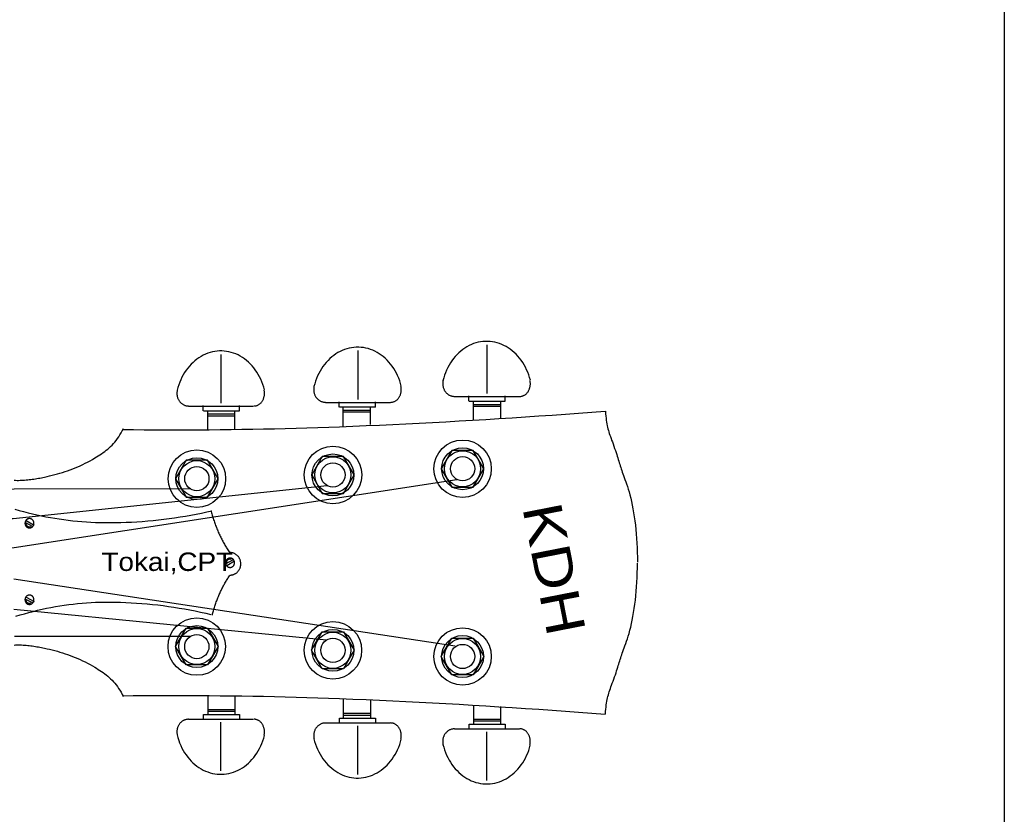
# Model space of a CAD drawing. Extents: x 38 to 1158, y 110 to 906.
# Tile 14 of 15: x 901 to 1158, y 490 to 698. Entities that reach past the tile are written whole.
import ezdxf
from ezdxf.enums import TextEntityAlignment as Align

# ---------------------------------------------------------------- set-up
doc = ezdxf.new("R2010")
doc.units = 0
for name, color, linetype in [('Body', 7, 'CONTINUOUS'), ('BORDER', 7, 'CONTINUOUS'), ('NECK', 7, 'CONTINUOUS')]:
    doc.layers.add(name, color=color, linetype=linetype)

# ---------------------------------------------------------------- blocks, each defined once
blk = doc.blocks.new('*E43')
at = {"layer": 'NECK', "color": 7, "linetype": 'CONTINUOUS'}
blk.add_lwpolyline([(933.915959, 282.367374), (934.307107, 282.350897), (934.700103, 282.342326), (935.094742, 282.341352), (935.490819, 282.347667), (935.888128, 282.360963), (936.286464, 282.380933), (936.685621, 282.407268), (937.085395, 282.439661), (937.48558, 282.477803), (937.88597, 282.521387), (938.28636, 282.570105), (938.686545, 282.623648), (939.08632, 282.681708), (939.485478, 282.743979), (939.883816, 282.810151), (940.281127, 282.879917), (940.677206, 282.952969), (941.071848, 283.028998), (941.464847, 283.107698), (941.855999, 283.188759), (942.53943, 283.337111), (943.220701, 283.494183), (943.899767, 283.660318), (944.576585, 283.83586), (945.25111, 284.021152), (945.923298, 284.216536), (946.593106, 284.422357), (947.260488, 284.638957), (947.925402, 284.866679), (948.587802, 285.105867), (949.247646, 285.356864), (949.904888, 285.620013), (950.559485, 285.895657), (951.211393, 286.18414), (951.860568, 286.485804), (952.506965, 286.800993), (953.15054, 287.13005), (953.791251, 287.473319), (954.429051, 287.831142), (955.063898, 288.203862), (955.506927, 288.472957), (955.943469, 288.745372), (956.373361, 289.022567), (956.796438, 289.306002), (957.212537, 289.597137), (957.621494, 289.897431), (958.023147, 290.208345), (958.417331, 290.531338), (958.803882, 290.86787), (959.182638, 291.2194), (959.553434, 291.58739), (959.916108, 291.973298), (960.270494, 292.378584), (960.616431, 292.804709), (960.953754, 293.253131), (961.2823, 293.725312), (961.601904, 294.22271), (961.912404, 294.746786), (962.213637, 295.298999), (962.505437, 295.880809)], dxfattribs=at)
blk = doc.blocks.new('*E44')
at = {"layer": 'NECK', "color": 7, "linetype": 'CONTINUOUS'}
blk.add_lwpolyline([(1088.625607, 300.462385), (1088.670329, 299.791167), (1088.721247, 299.170677), (1088.778644, 298.595678), (1088.842807, 298.060935), (1088.914019, 297.561212), (1088.992566, 297.091271), (1089.078732, 296.645878), (1089.172802, 296.219796), (1089.275061, 295.807788), (1089.385794, 295.404619), (1089.505286, 295.005053), (1089.633821, 294.603853), (1089.771684, 294.195784), (1089.91916, 293.775608), (1090.076535, 293.338091), (1090.244092, 292.877995), (1090.422116, 292.390086), (1090.610893, 291.869125), (1090.810707, 291.309879), (1091.021843, 290.707109), (1091.214234, 290.14642), (1091.391759, 289.619265), (1091.556255, 289.121729), (1091.70956, 288.649897), (1091.853511, 288.199853), (1091.989945, 287.767682), (1092.120701, 287.34947), (1092.247614, 286.9413), (1092.372523, 286.539259), (1092.497265, 286.13943), (1092.623677, 285.737899), (1092.753597, 285.33075), (1092.888862, 284.914069), (1093.03131, 284.48394), (1093.182777, 284.036448), (1093.345101, 283.567678), (1093.52012, 283.073714), (1093.709671, 282.550643), (1093.915591, 281.994548), (1094.139718, 281.401514), (1094.371217, 280.76157), (1094.598604, 280.065989), (1094.820993, 279.317315), (1095.037497, 278.518094), (1095.247227, 277.670869), (1095.449298, 276.778187), (1095.642821, 275.84259), (1095.826909, 274.866625), (1096.000675, 273.852836), (1096.163231, 272.803768), (1096.313691, 271.721965), (1096.451167, 270.609972), (1096.574772, 269.470335), (1096.683618, 268.305597), (1096.776818, 267.118303), (1096.853485, 265.910999), (1096.912732, 264.686228), (1096.953671, 263.446536), (1096.975414, 262.194468), (1096.977076, 260.932568)], dxfattribs=at)
blk = doc.blocks.new('*E45')
at = {"layer": 'NECK', "color": 7, "linetype": 'CONTINUOUS'}
blk.add_lwpolyline([(962.28113, 295.646418), (965.117291, 295.620565), (967.954391, 295.60036), (970.792313, 295.585953), (973.630942, 295.577491), (976.470162, 295.575122), (979.309857, 295.578995), (982.149911, 295.589257), (984.990209, 295.606057), (987.830634, 295.629542), (990.671071, 295.659861), (993.511405, 295.697162), (996.351518, 295.741592), (999.191296, 295.793301), (1002.030622, 295.852436), (1004.869381, 295.919145), (1007.707457, 295.993576), (1010.544733, 296.075878), (1013.381096, 296.166198), (1016.216427, 296.264685), (1019.050612, 296.371486), (1022.52889, 296.511247), (1026.006937, 296.657989), (1029.484734, 296.811712), (1032.962257, 296.972415), (1036.439486, 297.140096), (1039.9164, 297.314753), (1043.392976, 297.496386), (1046.869193, 297.684993), (1050.345031, 297.880573), (1053.820466, 298.083124), (1057.295479, 298.292646), (1060.770047, 298.509137), (1064.244149, 298.732596), (1067.717763, 298.963022), (1071.190869, 299.200412), (1074.663444, 299.444767), (1078.135467, 299.696084), (1081.606916, 299.954362), (1085.077771, 300.219601), (1088.54801, 300.491798)], dxfattribs=at)
blk = doc.blocks.new('*E46')
at = {"layer": 'NECK', "color": 7, "linetype": 'CONTINUOUS'}
blk.add_lwpolyline([(933.909889, 239.242873), (934.301037, 239.259353), (934.694033, 239.267928), (935.088672, 239.268904), (935.484749, 239.26259), (935.882058, 239.249295), (936.280394, 239.229326), (936.679551, 239.20299), (937.079325, 239.170597), (937.479509, 239.132455), (937.879899, 239.08887), (938.280289, 239.040151), (938.680475, 238.986607), (939.080249, 238.928545), (939.479408, 238.866274), (939.877745, 238.8001), (940.275056, 238.730333), (940.671136, 238.65728), (941.065778, 238.58125), (941.458777, 238.50255), (941.849929, 238.421488), (942.53336, 238.273136), (943.214631, 238.116064), (943.893697, 237.949928), (944.570515, 237.774387), (945.24504, 237.589095), (945.917228, 237.393711), (946.587035, 237.187891), (947.254418, 236.971292), (947.919331, 236.74357), (948.581732, 236.504383), (949.241575, 236.253387), (949.898817, 235.99024), (950.553414, 235.714597), (951.205322, 235.426116), (951.854497, 235.124454), (952.500894, 234.809267), (953.144469, 234.480212), (953.78518, 234.136947), (954.42298, 233.779127), (955.057827, 233.40641), (955.500859, 233.137316), (955.937403, 232.864901), (956.367295, 232.587705), (956.790373, 232.304269), (957.206473, 232.013134), (957.615431, 231.712838), (958.017084, 231.401923), (958.411267, 231.078928), (958.797819, 230.742394), (959.176574, 230.390862), (959.547369, 230.02287), (959.910042, 229.63696), (960.264428, 229.231671), (960.610364, 228.805545), (960.947686, 228.357121), (961.276231, 227.884939), (961.595835, 227.387539), (961.906335, 226.863462), (962.207567, 226.311249), (962.499367, 225.729438)], dxfattribs=at)
blk = doc.blocks.new('*E47')
at = {"layer": 'NECK', "color": 7, "linetype": 'CONTINUOUS'}
blk.add_lwpolyline([(1088.619536, 221.147888), (1088.664258, 221.819102), (1088.715176, 222.439589), (1088.772573, 223.014585), (1088.836735, 223.549326), (1088.907947, 224.049047), (1088.986494, 224.518986), (1089.072659, 224.964378), (1089.166729, 225.390459), (1089.268988, 225.802466), (1089.37972, 226.205634), (1089.49921, 226.605201), (1089.627744, 227.006401), (1089.765606, 227.414472), (1089.913081, 227.834648), (1090.070453, 228.272167), (1090.238008, 228.732265), (1090.41603, 229.220177), (1090.604804, 229.741141), (1090.804615, 230.300391), (1091.015747, 230.903164), (1091.208134, 231.463852), (1091.385655, 231.991005), (1091.55015, 232.48854), (1091.703454, 232.960371), (1091.847405, 233.410414), (1091.98384, 233.842583), (1092.114597, 234.260794), (1092.241512, 234.668961), (1092.366424, 235.071001), (1092.491169, 235.470828), (1092.617585, 235.872358), (1092.747508, 236.279505), (1092.882776, 236.696185), (1093.025227, 237.126313), (1093.176697, 237.573803), (1093.339025, 238.042572), (1093.514046, 238.536535), (1093.703599, 239.059606), (1093.90952, 239.6157), (1094.133647, 240.208734), (1094.365145, 240.848678), (1094.592533, 241.544259), (1094.814922, 242.292932), (1095.031426, 243.092154), (1095.241156, 243.939378), (1095.443227, 244.832061), (1095.636749, 245.767657), (1095.820837, 246.743622), (1095.994603, 247.757411), (1096.15716, 248.806479), (1096.30762, 249.888282), (1096.445096, 251.000275), (1096.568701, 252.139913), (1096.677547, 253.304651), (1096.770747, 254.491944), (1096.847414, 255.699249), (1096.906661, 256.924019), (1096.9476, 258.163711), (1096.969343, 259.415779), (1096.971005, 260.677679)], dxfattribs=at)
blk = doc.blocks.new('*E48')
at = {"layer": 'NECK', "color": 7, "linetype": 'CONTINUOUS'}
blk.add_lwpolyline([(962.275059, 225.963829), (965.11122, 225.989682), (967.94832, 226.009887), (970.786242, 226.024295), (973.624871, 226.032758), (976.464091, 226.035128), (979.303787, 226.031257), (982.143841, 226.020996), (984.984139, 226.004198), (987.824564, 225.980714), (990.665001, 225.950396), (993.505335, 225.913096), (996.345448, 225.868666), (999.185226, 225.816958), (1002.024552, 225.757823), (1004.863311, 225.691113), (1007.701387, 225.616681), (1010.538663, 225.534378), (1013.375026, 225.444055), (1016.210357, 225.345566), (1019.044542, 225.238761), (1022.522819, 225.098996), (1026.000867, 224.95225), (1029.478663, 224.798524), (1032.956186, 224.63782), (1036.433415, 224.470138), (1039.910328, 224.29548), (1043.386904, 224.113847), (1046.863121, 223.925241), (1050.338957, 223.729662), (1053.814392, 223.527111), (1057.289404, 223.31759), (1060.763971, 223.101101), (1064.238071, 222.877644), (1067.711684, 222.64722), (1071.184787, 222.409831), (1074.65736, 222.165478), (1078.129381, 221.914162), (1081.600827, 221.655884), (1085.071679, 221.390646), (1088.541914, 221.118449)], dxfattribs=at)
blk = doc.blocks.new('*E50')
at = {"layer": 'NECK', "color": 7, "linetype": 'CONTINUOUS'}
blk.add_lwpolyline([(934.128354, 274.822838), (935.273805, 274.490026), (936.423671, 274.173378), (937.577678, 273.872936), (938.735551, 273.588742), (939.897016, 273.320836), (941.0618, 273.06926), (942.229627, 272.834056), (943.400225, 272.615264), (944.573318, 272.412927), (945.748632, 272.227085), (946.925894, 272.05778), (948.104828, 271.905053), (949.285162, 271.768946), (950.466621, 271.6495), (951.64893, 271.546757), (952.831815, 271.460757), (954.015003, 271.391543), (955.198219, 271.339155), (956.381189, 271.303635), (957.563639, 271.285024), (958.976744, 271.281329), (960.390495, 271.294467), (961.80466, 271.324415), (963.21901, 271.371146), (964.633315, 271.434634), (966.047344, 271.514855), (967.460868, 271.611783), (968.873657, 271.725393), (970.28548, 271.855658), (971.696107, 272.002555), (973.105308, 272.166057), (974.512853, 272.346139), (975.918512, 272.542775), (977.322055, 272.755941), (978.723251, 272.98561), (980.121871, 273.231758), (981.517685, 273.494359), (982.910462, 273.773387), (984.299972, 274.068817), (985.685985, 274.380624)], dxfattribs=at)
blk = doc.blocks.new('*E51')
at = {"layer": 'NECK', "color": 7, "linetype": 'CONTINUOUS'}
blk.add_lwpolyline([(985.783064, 247.073566), (985.856099, 247.363343), (985.931642, 247.652524), (986.009682, 247.941075), (986.090207, 248.228964), (986.173207, 248.516156), (986.258668, 248.802618), (986.346581, 249.088314), (986.436933, 249.373213), (986.529713, 249.657279), (986.624909, 249.94048), (986.72251, 250.222781), (986.822505, 250.504148), (986.924881, 250.784548), (987.029628, 251.063947), (987.136733, 251.34231), (987.246186, 251.619605), (987.357975, 251.895798), (987.472088, 252.170854), (987.588514, 252.444739), (987.707241, 252.717421), (987.820457, 252.971159), (987.936043, 253.223848), (988.053983, 253.475455), (988.174257, 253.725946), (988.296847, 253.975289), (988.421734, 254.22345), (988.5489, 254.470396), (988.678328, 254.716093), (988.809997, 254.96051), (988.94389, 255.203611), (989.079989, 255.445366), (989.218275, 255.685739), (989.35873, 255.924698), (989.501335, 256.162209), (989.646071, 256.398241), (989.792922, 256.632758), (989.941867, 256.865729), (990.092889, 257.09712), (990.245969, 257.326898), (990.401089, 257.555029)], dxfattribs=at)
blk = doc.blocks.new('*E52')
at = {"layer": 'NECK', "color": 7, "linetype": 'CONTINUOUS'}
blk.add_lwpolyline([(934.370695, 246.749437), (935.504689, 247.100115), (936.643055, 247.433761), (937.785519, 247.750332), (938.931811, 248.049782), (940.08166, 248.332069), (941.234793, 248.59715), (942.390941, 248.84498), (943.54983, 249.075516), (944.71119, 249.288714), (945.874749, 249.484531), (947.040236, 249.662923), (948.20738, 249.823847), (949.375908, 249.967259), (950.54555, 250.093115), (951.716035, 250.201372), (952.88709, 250.291986), (954.058444, 250.364913), (955.229826, 250.420111), (956.400965, 250.457535), (957.571589, 250.477141), (958.970559, 250.481031), (960.370168, 250.467185), (961.770187, 250.435628), (963.170389, 250.386388), (964.570547, 250.319492), (965.970432, 250.234965), (967.369817, 250.132836), (968.768473, 250.013129), (970.166173, 249.875873), (971.56269, 249.721094), (972.957795, 249.548818), (974.35126, 249.359073), (975.742859, 249.151884), (977.132362, 248.927279), (978.519542, 248.685285), (979.904172, 248.425927), (981.286024, 248.149233), (982.664869, 247.855229), (984.04048, 247.543943), (985.41263, 247.2154)], dxfattribs=at)
blk = doc.blocks.new('*E53')
at = {"layer": 'NECK', "color": 7, "linetype": 'CONTINUOUS'}
blk.add_lwpolyline([(985.422867, 274.448467), (985.500445, 274.143877), (985.580687, 273.839912), (985.663582, 273.536608), (985.749116, 273.234001), (985.837278, 272.932127), (985.928055, 272.63102), (986.021436, 272.330717), (986.117407, 272.031252), (986.215957, 271.732662), (986.317073, 271.434982), (986.420744, 271.138247), (986.526957, 270.842494), (986.635699, 270.547757), (986.746959, 270.254071), (986.860725, 269.961474), (986.976983, 269.669999), (987.095722, 269.379684), (987.21693, 269.090562), (987.340595, 268.80267), (987.466703, 268.516043), (987.586956, 268.249331), (987.709728, 267.983722), (987.834999, 267.719251), (987.96275, 267.455953), (988.092962, 267.193862), (988.225613, 266.933014), (988.360686, 266.673443), (988.49816, 266.415184), (988.638016, 266.158273), (988.780234, 265.902743), (988.924795, 265.64863), (989.07168, 265.395969), (989.220867, 265.144793), (989.372339, 264.89514), (989.526075, 264.647042), (989.682056, 264.400535), (989.840263, 264.155654), (990.000675, 263.912434), (990.163273, 263.670909), (990.328038, 263.431115)], dxfattribs=at)
blk = doc.blocks.new('*G85')
at = {"layer": 'NECK', "color": 7, "linetype": 'CONTINUOUS'}
for p, q in [((1022.731485, 613.056273), (1022.731485, 600.284213)), ((953.182094, 610.546677), (953.182094, 597.774592)), ((988.978619, 611.524907), (988.978619, 598.752822)), ((980.511834, 597.976598), (997.513832, 597.976598)), ((984.093132, 596.755874), (984.093132, 598.116222)), ((993.615516, 596.755874), (993.615516, 598.116222)), ((1014.264726, 599.507964), (1031.266724, 599.507964)), ((1018.043611, 598.294403), (1018.043611, 599.654725)), ((1018.14201, 598.319117), (1027.565969, 598.319117)), ((1019.225117, 593.3301), (1019.225117, 598.314316)), ((1026.353957, 593.724359), (1026.353957, 598.254195)), ((1027.565969, 598.294403), (1027.565969, 599.654725)), ((944.715309, 596.998368), (961.717307, 596.998368)), ((948.492416, 595.777669), (948.492416, 597.137992)), ((948.590816, 595.802358), (958.0148, 595.802358)), ((949.729599, 590.964522), (949.729599, 595.759762)), ((956.818816, 590.964522), (956.818816, 595.82565)), ((958.0148, 595.777669), (958.0148, 597.137992)), ((984.191532, 596.780588), (993.615516, 596.780588)), ((985.166155, 591.55591), (985.166155, 596.752013)), ((985.166181, 595.471117), (992.338734, 595.471117)), ((985.209894, 595.924557), (992.338734, 595.924557)), ((992.338734, 592.147298), (992.338734, 596.857703)), ((1019.225117, 597.463086), (1026.397696, 597.463086)), ((1019.225117, 597.009645), (1026.353957, 597.009645)), ((949.728609, 594.946327), (956.81371, 594.946327)), ((949.728609, 594.492886), (956.81371, 594.492886)), ((902.200561, 567.037976), (904.268984, 565.846893)), ((901.8903, 566.604855), (903.958723, 565.522053)), ((954.367817, 555.734315), (956.436241, 556.817701)), ((954.678078, 555.300966), (956.746502, 556.492683)), ((898.967445, 551.761933), (1014.486899, 534.217188)), ((901.8903, 546.59095), (903.958723, 545.508148)), ((902.200561, 547.024071), (904.268984, 545.832989)), ((898.967445, 543.876655), (980.777289, 535.794248)), ((899.164575, 536.779895), (945.293489, 536.779895)), ((949.723529, 521.102152), (949.723529, 516.306911)), ((956.812745, 521.102152), (956.812745, 516.241049)), ((985.160085, 520.510764), (985.160085, 515.31466)), ((992.332664, 519.919375), (992.332664, 515.208971)), ((1019.219046, 518.736574), (1019.219046, 513.752357)), ((1026.347887, 518.342315), (1026.347887, 513.812479)), ((948.486346, 516.28903), (948.486346, 514.928682)), ((948.584745, 516.264315), (958.008729, 516.264315)), ((949.722538, 517.573787), (956.80764, 517.573787)), ((949.722538, 517.120346), (956.80764, 517.120346)), ((958.008729, 516.28903), (958.008729, 514.928682)), ((984.087062, 515.310799), (984.087062, 513.950452)), ((984.185461, 515.286085), (993.609446, 515.286085)), ((985.16011, 516.595557), (992.332664, 516.595557)), ((985.203824, 516.142116), (992.332664, 516.142116)), ((993.609446, 515.310799), (993.609446, 513.950452)), ((944.709239, 515.068306), (961.711237, 515.068306)), ((953.176024, 501.519996), (953.176024, 514.292082)), ((980.505763, 514.090101), (997.507761, 514.090101)), ((988.972523, 500.541766), (988.972523, 513.313851)), ((1018.03754, 513.772271), (1018.03754, 512.411948)), ((1018.135914, 513.747556), (1027.559898, 513.747556)), ((1019.219046, 515.057053), (1026.347887, 515.057053)), ((1019.219046, 514.603587), (1026.3916, 514.603587)), ((1027.559898, 513.772271), (1027.559898, 512.411948)), ((1014.25863, 512.558709), (1031.260628, 512.558709)), ((1022.725415, 499.0104), (1022.725415, 511.78246))]:
    blk.add_line(p, q, dxfattribs=at)
for points in [[(1034.114287, 603.77209), (1033.915998, 604.484447), (1033.687236, 605.18336), (1033.428624, 605.866931), (1033.140863, 606.533301), (1032.824736, 607.180661), (1032.481102, 607.807252), (1032.110894, 608.41137), (1031.715118, 608.991375), (1031.294849, 609.545691), (1030.85123, 610.072811), (1030.385466, 610.571303), (1029.898822, 611.039814), (1029.39262, 611.477069), (1028.868237, 611.881881), (1028.327096, 612.25315), (1027.770668, 612.589867), (1027.200465, 612.891117), (1026.618036, 613.156082), (1026.024963, 613.384042), (1025.422859, 613.574378), (1024.813359, 613.726571), (1024.198119, 613.84021), (1023.578811, 613.914984), (1022.957117, 613.950691), (1022.334726, 613.947235), (1021.713331, 613.904623), (1021.094619, 613.822972), (1020.48027, 613.702504), (1019.871956, 613.543546), (1019.271327, 613.346531), (1018.680017, 613.111992), (1018.099631, 612.840569), (1017.531747, 612.532997), (1016.977909, 612.190113), (1016.439619, 611.812849), (1015.918342, 611.402229), (1015.415493, 610.959369), (1014.93244, 610.485473), (1014.470493, 609.981828), (1014.030909, 609.449802), (1013.614882, 608.890841), (1013.223542, 608.306464), (1012.857952, 607.698259), (1012.519106, 607.067878), (1012.207925, 606.417034), (1011.925254, 605.747495), (1011.67186, 605.061081), (1011.448434, 604.359656), (1011.255581, 603.645126)], [(964.56487, 601.262494), (964.366581, 601.974851), (964.137819, 602.673764), (963.879207, 603.357335), (963.591446, 604.023705), (963.275319, 604.671065), (962.931685, 605.297656), (962.561477, 605.901774), (962.165701, 606.481779), (961.745432, 607.036095), (961.301813, 607.563215), (960.836049, 608.061707), (960.349405, 608.530218), (959.843203, 608.967473), (959.31882, 609.372285), (958.777679, 609.743554), (958.221251, 610.080271), (957.651048, 610.381521), (957.068619, 610.646486), (956.475546, 610.874446), (955.873442, 611.064782), (955.263942, 611.216975), (954.648702, 611.330614), (954.029394, 611.405388), (953.4077, 611.441095), (952.785309, 611.437639), (952.163914, 611.395027), (951.545202, 611.313376), (950.930853, 611.192908), (950.322539, 611.03395), (949.72191, 610.836935), (949.1306, 610.602396), (948.550214, 610.330973), (947.98233, 610.023401), (947.428492, 609.680517), (946.890202, 609.303253), (946.368925, 608.892633), (945.866076, 608.449773), (945.383023, 607.975877), (944.921076, 607.472232), (944.481492, 606.940206), (944.065465, 606.381245), (943.674125, 605.796868), (943.308535, 605.188663), (942.969689, 604.558282), (942.658508, 603.907438), (942.375837, 603.237899), (942.122443, 602.551485), (941.899017, 601.85006), (941.706164, 601.13553)], [(1000.361395, 602.240724), (1000.163106, 602.953081), (999.934344, 603.651994), (999.675732, 604.335565), (999.387971, 605.001935), (999.071844, 605.649295), (998.72821, 606.275886), (998.358002, 606.880004), (997.962226, 607.460009), (997.541957, 608.014325), (997.098338, 608.541445), (996.632574, 609.039937), (996.14593, 609.508448), (995.639728, 609.945703), (995.115345, 610.350515), (994.574204, 610.721784), (994.017776, 611.058501), (993.447573, 611.359751), (992.865144, 611.624716), (992.272071, 611.852676), (991.669967, 612.043012), (991.060467, 612.195205), (990.445227, 612.308844), (989.825919, 612.383618), (989.204225, 612.419325), (988.581834, 612.415869), (987.960439, 612.373257), (987.341727, 612.291606), (986.727378, 612.171138), (986.119064, 612.01218), (985.518435, 611.815165), (984.927125, 611.580626), (984.346739, 611.309203), (983.778855, 611.001631), (983.225017, 610.658747), (982.686727, 610.281483), (982.16545, 609.870863), (981.662601, 609.428003), (981.179548, 608.954107), (980.717601, 608.450462), (980.278017, 607.918436), (979.86199, 607.359475), (979.47065, 606.775098), (979.10506, 606.166893), (978.766214, 605.536512), (978.455033, 604.885668), (978.172362, 604.216129), (977.918968, 603.529715), (977.695542, 602.82829), (977.502689, 602.11376)], [(1011.298568, 603.706252), (1011.261574, 603.538024), (1011.232732, 603.367924), (1011.212121, 603.196419), (1011.199798, 603.023978), (1011.195795, 602.851073), (1011.200124, 602.678177), (1011.212774, 602.505764), (1011.233709, 602.334305), (1011.262872, 602.16427), (1011.300183, 601.996124), (1011.345541, 601.830328), (1011.398821, 601.667336), (1011.459877, 601.507593), (1011.528542, 601.351537), (1011.604628, 601.199595), (1011.687927, 601.052182), (1011.778211, 600.909704), (1011.875233, 600.772549), (1011.978727, 600.641092), (1012.088409, 600.515695), (1012.203981, 600.396699), (1012.325124, 600.284432), (1012.451508, 600.179199), (1012.582787, 600.08129), (1012.718601, 599.990972), (1012.858578, 599.908492), (1013.002336, 599.834076), (1013.14948, 599.767928), (1013.299609, 599.710229), (1013.452311, 599.661137), (1013.607168, 599.620786), (1013.763756, 599.589287), (1013.921647, 599.566726), (1014.080408, 599.553165), (1014.239605, 599.54864)], [(1031.376934, 599.53914), (1031.520128, 599.543665), (1031.66293, 599.557226), (1031.804949, 599.579787), (1031.945797, 599.611286), (1032.085088, 599.651637), (1032.22244, 599.700729), (1032.357477, 599.758428), (1032.489831, 599.824576), (1032.619138, 599.898992), (1032.745045, 599.981471), (1032.867207, 600.07179), (1032.985289, 600.169699), (1033.098969, 600.274932), (1033.207935, 600.387199), (1033.311889, 600.506195), (1033.410546, 600.631592), (1033.503636, 600.763049), (1033.590905, 600.900204), (1033.672114, 601.042682), (1033.747039, 601.190095), (1033.815477, 601.342037), (1033.87724, 601.498093), (1033.932159, 601.657836), (1033.980083, 601.820828), (1034.020881, 601.986624), (1034.054442, 602.15477), (1034.080674, 602.324805), (1034.099504, 602.496264), (1034.110882, 602.668677), (1034.114776, 602.841573), (1034.111176, 603.014478), (1034.100091, 603.186919), (1034.081552, 603.358424), (1034.05561, 603.528524), (1034.022334, 603.696752)], [(941.749152, 601.196656), (941.712158, 601.028428), (941.683316, 600.858328), (941.662705, 600.686823), (941.650382, 600.514382), (941.646379, 600.341477), (941.650708, 600.168581), (941.663358, 599.996168), (941.684293, 599.824709), (941.713456, 599.654674), (941.750767, 599.486528), (941.796125, 599.320732), (941.849405, 599.15774), (941.910461, 598.997997), (941.979126, 598.841941), (942.055212, 598.689999), (942.138511, 598.542586), (942.228795, 598.400108), (942.325817, 598.262953), (942.429311, 598.131496), (942.538993, 598.006099), (942.654565, 597.887103), (942.775708, 597.774836), (942.902092, 597.669603), (943.033371, 597.571694), (943.169185, 597.481376), (943.309162, 597.398896), (943.45292, 597.32448), (943.600064, 597.258332), (943.750193, 597.200633), (943.902895, 597.151541), (944.057752, 597.11119), (944.21434, 597.079691), (944.372231, 597.05713), (944.530992, 597.043569), (944.690189, 597.039044)], [(961.827543, 597.029519), (961.970737, 597.034044), (962.113539, 597.047605), (962.255558, 597.070166), (962.396406, 597.101665), (962.535697, 597.142016), (962.673049, 597.191108), (962.808086, 597.248807), (962.94044, 597.314955), (963.069747, 597.389371), (963.195654, 597.47185), (963.317816, 597.562169), (963.435898, 597.660078), (963.549578, 597.765311), (963.658544, 597.877578), (963.762498, 597.996574), (963.861155, 598.121971), (963.954245, 598.253428), (964.041514, 598.390583), (964.122723, 598.533061), (964.197648, 598.680474), (964.266086, 598.832416), (964.327849, 598.988472), (964.382768, 599.148215), (964.430692, 599.311207), (964.47149, 599.477003), (964.505051, 599.645149), (964.531283, 599.815184), (964.550113, 599.986643), (964.561491, 600.159056), (964.565385, 600.331952), (964.561785, 600.504857), (964.5507, 600.677298), (964.532161, 600.848803), (964.506219, 601.018903), (964.472943, 601.187131)], [(977.545676, 602.174886), (977.508682, 602.006658), (977.47984, 601.836558), (977.459229, 601.665053), (977.446906, 601.492612), (977.442903, 601.319707), (977.447232, 601.146811), (977.459882, 600.974398), (977.480817, 600.802939), (977.50998, 600.632904), (977.547291, 600.464758), (977.592649, 600.298962), (977.645929, 600.13597), (977.706985, 599.976227), (977.77565, 599.820171), (977.851736, 599.668229), (977.935035, 599.520816), (978.025319, 599.378338), (978.122341, 599.241183), (978.225835, 599.109726), (978.335517, 598.984329), (978.451089, 598.865333), (978.572232, 598.753066), (978.698616, 598.647833), (978.829895, 598.549924), (978.965709, 598.459606), (979.105686, 598.377126), (979.249444, 598.30271), (979.396588, 598.236562), (979.546717, 598.178863), (979.699419, 598.129771), (979.854276, 598.08942), (980.010864, 598.057921), (980.168755, 598.03536), (980.327516, 598.021799), (980.486713, 598.017274)], [(997.624043, 598.007749), (997.767237, 598.012274), (997.910039, 598.025835), (998.052058, 598.048396), (998.192906, 598.079895), (998.332197, 598.120246), (998.469549, 598.169338), (998.604586, 598.227037), (998.73694, 598.293185), (998.866247, 598.367601), (998.992154, 598.45008), (999.114316, 598.540399), (999.232398, 598.638308), (999.346078, 598.743541), (999.455044, 598.855808), (999.558998, 598.974804), (999.657655, 599.100201), (999.750745, 599.231658), (999.838014, 599.368813), (999.919223, 599.511291), (999.994148, 599.658704), (1000.062586, 599.810646), (1000.124349, 599.966702), (1000.179268, 600.126445), (1000.227192, 600.289437), (1000.26799, 600.455233), (1000.301551, 600.623379), (1000.327783, 600.793414), (1000.346613, 600.964873), (1000.357991, 601.137286), (1000.361885, 601.310182), (1000.358285, 601.483087), (1000.3472, 601.655528), (1000.328661, 601.827033), (1000.302719, 601.997133), (1000.269443, 602.165361)], [(894.098265, 559.747261), (899.065997, 559.983811), (1014.881158, 577.82467)], [(893.861715, 567.553697), (898.829422, 567.553697), (980.974419, 576.247609)], [(894.098265, 575.123558), (899.065997, 575.360108), (945.293489, 575.459092)], [(902.102849, 566.280676), (902.109412, 566.230665), (902.118441, 566.181077), (902.12991, 566.132045), (902.143789, 566.0837), (902.16004, 566.036173), (902.17862, 565.989591), (902.199479, 565.944079), (902.222561, 565.899758), (902.247804, 565.856749), (902.27514, 565.815166), (902.304496, 565.77512), (902.335794, 565.73672), (902.368949, 565.700069), (902.403872, 565.665264), (902.44047, 565.632399), (902.478644, 565.601562), (902.518292, 565.572837), (902.559307, 565.546299), (902.60158, 565.522021), (902.644997, 565.500068), (902.689442, 565.480498), (902.734795, 565.463363), (902.780934, 565.448711), (902.827736, 565.43658), (902.875076, 565.427002), (902.922825, 565.420004), (902.970857, 565.415604), (903.019042, 565.413815), (903.067251, 565.41464), (903.115354, 565.418077), (903.163223, 565.424118), (903.210728, 565.432746), (903.257744, 565.443939), (903.304142, 565.457665), (903.3498, 565.473888), (903.394594, 565.492565)], [(955.872112, 556.847204), (955.827318, 556.865891), (955.78166, 556.882123), (955.735262, 556.895856), (955.688246, 556.907054), (955.640741, 556.915687), (955.592872, 556.921731), (955.544769, 556.925171), (955.49656, 556.925996), (955.448375, 556.924205), (955.400343, 556.919803), (955.352594, 556.912802), (955.305254, 556.903219), (955.258452, 556.891081), (955.212313, 556.876421), (955.16696, 556.859278), (955.122515, 556.839697), (955.079098, 556.817732), (955.036825, 556.793441), (954.99581, 556.76689), (954.956162, 556.738149), (954.917988, 556.707297), (954.88139, 556.674414), (954.846467, 556.639591), (954.813312, 556.60292), (954.782014, 556.5645), (954.752658, 556.524433), (954.725322, 556.482828), (954.700079, 556.439796), (954.676997, 556.395452), (954.656138, 556.349916), (954.637558, 556.303309), (954.621307, 556.255757), (954.607428, 556.207387), (954.595959, 556.158329), (954.58693, 556.108715), (954.580367, 556.058677)], [(955.532382, 552.775118), (955.677578, 552.77743), (955.822466, 552.787595), (955.966659, 552.805586), (956.109773, 552.831356), (956.251425, 552.864835), (956.391237, 552.905934), (956.528836, 552.954543), (956.663855, 553.010532), (956.795932, 553.073753), (956.924716, 553.144035), (957.049863, 553.221193), (957.171037, 553.305018), (957.287917, 553.395288), (957.40019, 553.491763), (957.507556, 553.594183), (957.609728, 553.702276), (957.706434, 553.815753), (957.797416, 553.934311), (957.88243, 554.057634), (957.96125, 554.185392), (958.033665, 554.317244), (958.099481, 554.452839), (958.158524, 554.591814), (958.210636, 554.733799), (958.255677, 554.878413), (958.293527, 555.025272), (958.324085, 555.173982), (958.34727, 555.324147), (958.363019, 555.475367), (958.371291, 555.627237), (958.372064, 555.779351), (958.365334, 555.931305), (958.351122, 556.082691), (958.329463, 556.233106), (958.300417, 556.382149), (958.26406, 556.529421), (958.22049, 556.674529), (958.169823, 556.817086), (958.112195, 556.956711), (958.047759, 557.093032), (957.976687, 557.225684), (957.899169, 557.354313), (957.815412, 557.478576), (957.725639, 557.598142), (957.630091, 557.71269), (957.529022, 557.821915), (957.422703, 557.925526), (957.311416, 558.023246), (957.19546, 558.114813), (957.075143, 558.199985), (956.950787, 558.278532), (956.822724, 558.350246), (956.691296, 558.414934), (956.556854, 558.472425), (956.419756, 558.522565), (956.280369, 558.565219), (956.139065, 558.600275), (955.996221, 558.627638), (955.852218, 558.647235), (955.707442, 558.659014), (955.562278, 558.662944)], [(902.102849, 546.266772), (902.109412, 546.216761), (902.118441, 546.167173), (902.12991, 546.118141), (902.143789, 546.069796), (902.16004, 546.022269), (902.17862, 545.975687), (902.199479, 545.930175), (902.222561, 545.885854), (902.247804, 545.842845), (902.27514, 545.801262), (902.304496, 545.761216), (902.335794, 545.722816), (902.368949, 545.686165), (902.403872, 545.65136), (902.44047, 545.618495), (902.478644, 545.587658), (902.518292, 545.558933), (902.559307, 545.532395), (902.60158, 545.508117), (902.644997, 545.486164), (902.689442, 545.466594), (902.734795, 545.449459), (902.780934, 545.434807), (902.827736, 545.422676), (902.875076, 545.413098), (902.922825, 545.4061), (902.970857, 545.4017), (903.019042, 545.399911), (903.067251, 545.400736), (903.115354, 545.404173), (903.163223, 545.410214), (903.210728, 545.418842), (903.257744, 545.430035), (903.304142, 545.443761), (903.3498, 545.459984), (903.394594, 545.478661)], [(944.684118, 515.027629), (944.524921, 515.023105), (944.36616, 515.009543), (944.208269, 514.986982), (944.051681, 514.955483), (943.896824, 514.915132), (943.744122, 514.86604), (943.593994, 514.808341), (943.446849, 514.742193), (943.303091, 514.667778), (943.163114, 514.585298), (943.0273, 514.49498), (942.896021, 514.39707), (942.769637, 514.291838), (942.648494, 514.17957), (942.532922, 514.060574), (942.42324, 513.935177), (942.319746, 513.803721), (942.222724, 513.666566), (942.13244, 513.524087), (942.049141, 513.376675), (941.973055, 513.224733), (941.90439, 513.068676), (941.843334, 512.908933), (941.790054, 512.745941), (941.744696, 512.580145), (941.707385, 512.411999), (941.678222, 512.241964), (941.657287, 512.070506), (941.644637, 511.898092), (941.640308, 511.725196), (941.644311, 511.552291), (941.656634, 511.37985), (941.677245, 511.208345), (941.706087, 511.038246), (941.743081, 510.870017)], [(964.466873, 510.879542), (964.500149, 511.047771), (964.526091, 511.21787), (964.54463, 511.389375), (964.555715, 511.561816), (964.559315, 511.734721), (964.555421, 511.907617), (964.544043, 512.080031), (964.525213, 512.251489), (964.498981, 512.421524), (964.46542, 512.58967), (964.424622, 512.755466), (964.376698, 512.918459), (964.321779, 513.078202), (964.260016, 513.234258), (964.191578, 513.3862), (964.116653, 513.533612), (964.035444, 513.676091), (963.948175, 513.813246), (963.855085, 513.944702), (963.756427, 514.070099), (963.652474, 514.189095), (963.543508, 514.301363), (963.429828, 514.406595), (963.311746, 514.504505), (963.189584, 514.594823), (963.063677, 514.677303), (962.93437, 514.751718), (962.802016, 514.817866), (962.666979, 514.875565), (962.529627, 514.924657), (962.390336, 514.965008), (962.249488, 514.996507), (962.107469, 515.019068), (961.964667, 515.03263), (961.821473, 515.037154)], [(980.480643, 514.049424), (980.321446, 514.0449), (980.162685, 514.031338), (980.004794, 514.008777), (979.848206, 513.977278), (979.693349, 513.936927), (979.540647, 513.887835), (979.390519, 513.830136), (979.243374, 513.763988), (979.099616, 513.689573), (978.959639, 513.607093), (978.823825, 513.516775), (978.692546, 513.418865), (978.566162, 513.313633), (978.445019, 513.201365), (978.329447, 513.082369), (978.219765, 512.956972), (978.116271, 512.825516), (978.019249, 512.688361), (977.928965, 512.545882), (977.845666, 512.39847), (977.76958, 512.246528), (977.700915, 512.090471), (977.639859, 511.930728), (977.586579, 511.767736), (977.541221, 511.60194), (977.50391, 511.433794), (977.474747, 511.263759), (977.453812, 511.092301), (977.441162, 510.919887), (977.436833, 510.746991), (977.440836, 510.574086), (977.453159, 510.401645), (977.47377, 510.23014), (977.502612, 510.060041), (977.539606, 509.891812)], [(1000.263372, 509.901312), (1000.296648, 510.069541), (1000.32259, 510.23964), (1000.341129, 510.411145), (1000.352214, 510.583586), (1000.355814, 510.756491), (1000.35192, 510.929387), (1000.340542, 511.101801), (1000.321712, 511.273259), (1000.29548, 511.443294), (1000.261919, 511.61144), (1000.221121, 511.777236), (1000.173197, 511.940229), (1000.118278, 512.099972), (1000.056515, 512.256028), (999.988077, 512.40797), (999.913152, 512.555382), (999.831943, 512.697861), (999.744674, 512.835016), (999.651584, 512.966472), (999.552926, 513.091869), (999.448973, 513.210865), (999.340007, 513.323133), (999.226327, 513.428365), (999.108245, 513.526275), (998.986083, 513.616593), (998.860176, 513.699073), (998.730869, 513.773488), (998.598515, 513.839636), (998.463478, 513.897335), (998.326126, 513.946427), (998.186835, 513.986778), (998.045987, 514.018277), (997.903968, 514.040838), (997.761166, 514.0544), (997.617972, 514.058924)], [(941.700094, 510.931143), (941.892947, 510.216613), (942.116373, 509.515189), (942.369767, 508.828774), (942.652438, 508.159235), (942.963619, 507.508391), (943.302465, 506.87801), (943.668055, 506.269805), (944.059395, 505.685428), (944.475422, 505.126467), (944.915006, 504.594442), (945.376953, 504.090796), (945.860006, 503.6169), (946.362855, 503.17404), (946.884132, 502.763421), (947.422422, 502.386156), (947.97626, 502.043272), (948.544144, 501.735701), (949.12453, 501.464277), (949.71584, 501.229739), (950.316469, 501.032723), (950.924783, 500.873765), (951.539132, 500.753297), (952.157844, 500.671646), (952.779239, 500.629035), (953.40163, 500.625578), (954.023324, 500.661285), (954.642632, 500.736059), (955.257872, 500.849698), (955.867372, 501.001892), (956.469476, 501.192227), (957.062549, 501.420187), (957.644978, 501.685152), (958.215181, 501.986402), (958.771609, 502.32312), (959.31275, 502.694388), (959.837133, 503.0992), (960.343335, 503.536456), (960.829979, 504.004966), (961.295743, 504.503458), (961.739362, 505.030579), (962.159631, 505.584894), (962.555407, 506.164899), (962.925615, 506.769018), (963.269249, 507.395608), (963.585376, 508.042968), (963.873137, 508.709339), (964.131749, 509.392909), (964.360511, 510.091822), (964.5588, 510.804179)], [(1014.233509, 512.518033), (1014.074312, 512.513509), (1013.915551, 512.499947), (1013.75766, 512.477386), (1013.601072, 512.445887), (1013.446215, 512.405536), (1013.293513, 512.356444), (1013.143385, 512.298745), (1012.99624, 512.232597), (1012.852482, 512.158182), (1012.712505, 512.075702), (1012.576691, 511.985384), (1012.445412, 511.887474), (1012.319028, 511.782242), (1012.197885, 511.669974), (1012.082313, 511.550978), (1011.972631, 511.425581), (1011.869137, 511.294125), (1011.772115, 511.15697), (1011.681831, 511.014491), (1011.598532, 510.867079), (1011.522446, 510.715137), (1011.453781, 510.55908), (1011.392725, 510.399337), (1011.339445, 510.236345), (1011.294087, 510.070549), (1011.256776, 509.902403), (1011.227613, 509.732368), (1011.206678, 509.56091), (1011.194028, 509.388496), (1011.189699, 509.2156), (1011.193702, 509.042695), (1011.206025, 508.870254), (1011.226636, 508.698749), (1011.255478, 508.52865), (1011.292472, 508.360421)], [(1034.016264, 508.369946), (1034.04954, 508.538175), (1034.075482, 508.708274), (1034.094021, 508.879779), (1034.105106, 509.05222), (1034.108706, 509.225125), (1034.104812, 509.398021), (1034.093434, 509.570435), (1034.074604, 509.741893), (1034.048372, 509.911928), (1034.014811, 510.080074), (1033.974013, 510.24587), (1033.926089, 510.408863), (1033.87117, 510.568606), (1033.809407, 510.724662), (1033.740969, 510.876604), (1033.666044, 511.024016), (1033.584835, 511.166495), (1033.497566, 511.30365), (1033.404476, 511.435106), (1033.305818, 511.560503), (1033.201865, 511.679499), (1033.092899, 511.791767), (1032.979219, 511.896999), (1032.861137, 511.994909), (1032.738975, 512.085227), (1032.613068, 512.167707), (1032.483761, 512.242122), (1032.351407, 512.30827), (1032.21637, 512.365969), (1032.079018, 512.415061), (1031.939727, 512.455412), (1031.798879, 512.486911), (1031.65686, 512.509472), (1031.514058, 512.523034), (1031.370864, 512.527558)], [(977.496618, 509.952938), (977.689471, 509.238408), (977.912897, 508.536984), (978.166291, 507.850569), (978.448962, 507.18103), (978.760143, 506.530186), (979.098989, 505.899805), (979.464579, 505.2916), (979.855919, 504.707223), (980.271946, 504.148262), (980.71153, 503.616237), (981.173477, 503.112591), (981.65653, 502.638695), (982.159379, 502.195835), (982.680656, 501.785216), (983.218946, 501.407951), (983.772784, 501.065067), (984.340668, 500.757496), (984.921054, 500.486072), (985.512364, 500.251534), (986.112993, 500.054518), (986.721307, 499.89556), (987.335656, 499.775092), (987.954368, 499.693441), (988.575763, 499.65083), (989.198154, 499.647373), (989.819848, 499.68308), (990.439156, 499.757854), (991.054396, 499.871493), (991.663896, 500.023687), (992.266, 500.214022), (992.859073, 500.441982), (993.441502, 500.706947), (994.011705, 501.008197), (994.568133, 501.344915), (995.109274, 501.716183), (995.633657, 502.120995), (996.139859, 502.558251), (996.626503, 503.026761), (997.092267, 503.525253), (997.535886, 504.052374), (997.956155, 504.606689), (998.351931, 505.186694), (998.722139, 505.790813), (999.065773, 506.417403), (999.3819, 507.064763), (999.669661, 507.731134), (999.928273, 508.414704), (1000.157035, 509.113617), (1000.355324, 509.825974)], [(1011.24951, 508.421547), (1011.442363, 507.707017), (1011.665789, 507.005593), (1011.919183, 506.319178), (1012.201854, 505.649639), (1012.513035, 504.998795), (1012.851881, 504.368414), (1013.217471, 503.760209), (1013.608811, 503.175832), (1014.024838, 502.616871), (1014.464422, 502.084846), (1014.926369, 501.5812), (1015.409422, 501.107304), (1015.912271, 500.664444), (1016.433548, 500.253825), (1016.971838, 499.87656), (1017.525676, 499.533676), (1018.09356, 499.226105), (1018.673946, 498.954681), (1019.265256, 498.720143), (1019.865885, 498.523127), (1020.474199, 498.364169), (1021.088548, 498.243701), (1021.70726, 498.16205), (1022.328655, 498.119439), (1022.951046, 498.115982), (1023.57274, 498.151689), (1024.192048, 498.226463), (1024.807288, 498.340102), (1025.416788, 498.492296), (1026.018892, 498.682631), (1026.611965, 498.910591), (1027.194394, 499.175556), (1027.764597, 499.476806), (1028.321025, 499.813524), (1028.862166, 500.184792), (1029.386549, 500.589604), (1029.892751, 501.02686), (1030.379395, 501.49537), (1030.845159, 501.993862), (1031.288778, 502.520983), (1031.709047, 503.075298), (1032.104823, 503.655303), (1032.475031, 504.259422), (1032.818665, 504.886012), (1033.134792, 505.533372), (1033.422553, 506.199743), (1033.681165, 506.883313), (1033.909927, 507.582226), (1034.108216, 508.294583)]]:
    blk.add_lwpolyline(points, dxfattribs=at)
for points in [[(1021.946676, 580.603125), (1019.165376, 585.420464), (1013.602776, 585.420464), (1010.821476, 580.603125), (1013.602776, 575.785761), (1019.165376, 575.785761), (1021.946676, 580.603125), (1021.946676, 580.603125)], [(952.429772, 578.009785), (949.648472, 582.827149), (944.085872, 582.827149), (941.304572, 578.009785), (944.085872, 573.192446), (949.648472, 573.192446), (952.429772, 578.009785), (952.429772, 578.009785)], [(988.030488, 578.988015), (985.249188, 583.805379), (979.686588, 583.805379), (976.905288, 578.988015), (979.686588, 574.170677), (985.249188, 574.170677), (988.030488, 578.988015), (988.030488, 578.988015)], [(904.249724, 566.334167), (904.24812, 566.398281), (904.243314, 566.46222), (904.235318, 566.525807), (904.224155, 566.588869), (904.209854, 566.651234), (904.192456, 566.712729), (904.172008, 566.773186), (904.148566, 566.832441), (904.122194, 566.890329), (904.092964, 566.946693), (904.060957, 567.001378), (904.02626, 567.054235), (903.988969, 567.105117), (903.949185, 567.153887), (903.907018, 567.20041), (903.862584, 567.244558), (903.816003, 567.286212), (903.767404, 567.325255), (903.71692, 567.361582), (903.664689, 567.395094), (903.610855, 567.425697), (903.555565, 567.453308), (903.49897, 567.477852), (903.441226, 567.499261), (903.382491, 567.517477), (903.322926, 567.532449), (903.262694, 567.544137), (903.20196, 567.552509), (903.140891, 567.557541), (903.079655, 567.55922), (903.018418, 567.557541), (902.957349, 567.552509), (902.896616, 567.544137), (902.836384, 567.532449), (902.776819, 567.517477), (902.718084, 567.499261), (902.66034, 567.477852), (902.603745, 567.453308), (902.548455, 567.425697), (902.49462, 567.395094), (902.44239, 567.361582), (902.391906, 567.325255), (902.343307, 567.286212), (902.296726, 567.244558), (902.252291, 567.20041), (902.210124, 567.153887), (902.17034, 567.105117), (902.133049, 567.054235), (902.098352, 567.001378), (902.066345, 566.946693), (902.037116, 566.890329), (902.010744, 566.832441), (901.987301, 566.773186), (901.966853, 566.712729), (901.949455, 566.651234), (901.935155, 566.588869), (901.923991, 566.525807), (901.915996, 566.46222), (901.911189, 566.398281), (901.909586, 566.334167), (901.911189, 566.270052), (901.915996, 566.206114), (901.923991, 566.142526), (901.935155, 566.079464), (901.949455, 566.0171), (901.966853, 565.955604), (901.987301, 565.895147), (902.010744, 565.835893), (902.037116, 565.778004), (902.066345, 565.72164), (902.098352, 565.666955), (902.133049, 565.614099), (902.17034, 565.563216), (902.210124, 565.514446), (902.252291, 565.467923), (902.296726, 565.423775), (902.343307, 565.382122), (902.391906, 565.343078), (902.44239, 565.306751), (902.49462, 565.27324), (902.548455, 565.242637), (902.603745, 565.215025), (902.66034, 565.190481), (902.718084, 565.169072), (902.776819, 565.150856), (902.836384, 565.135884), (902.896616, 565.124196), (902.957349, 565.115825), (903.018418, 565.110793), (903.079655, 565.109114), (903.140891, 565.110793), (903.20196, 565.115825), (903.262694, 565.124196), (903.322926, 565.135884), (903.382491, 565.150856), (903.441226, 565.169072), (903.49897, 565.190481), (903.555565, 565.215025), (903.610855, 565.242637), (903.664689, 565.27324), (903.71692, 565.306751), (903.767404, 565.343078), (903.816003, 565.382122), (903.862584, 565.423775), (903.907018, 565.467923), (903.949185, 565.514446), (903.988969, 565.563216), (904.02626, 565.614099), (904.060957, 565.666955), (904.092964, 565.72164), (904.122194, 565.778004), (904.148566, 565.835893), (904.172008, 565.895147), (904.192456, 565.955604), (904.209854, 566.0171), (904.224155, 566.079464), (904.235318, 566.142526), (904.243314, 566.206114), (904.24812, 566.270052), (904.249724, 566.334167), (904.249724, 566.334167)], [(956.727216, 556.005155), (956.725612, 556.069303), (956.720806, 556.133275), (956.71281, 556.196896), (956.701647, 556.259992), (956.687347, 556.322389), (956.669948, 556.383917), (956.6495, 556.444406), (956.626058, 556.503692), (956.599686, 556.561611), (956.570456, 556.618004), (956.538449, 556.672719), (956.503752, 556.725603), (956.466461, 556.776512), (956.426677, 556.825308), (956.38451, 556.871855), (956.340076, 556.916027), (956.293495, 556.957702), (956.244896, 556.996767), (956.194412, 557.033113), (956.142181, 557.066642), (956.088347, 557.097261), (956.033057, 557.124887), (955.976462, 557.149444), (955.918718, 557.170864), (955.859983, 557.18909), (955.800418, 557.20407), (955.740186, 557.215764), (955.679452, 557.22414), (955.618383, 557.229175), (955.557147, 557.230854), (955.49591, 557.229175), (955.434841, 557.22414), (955.374108, 557.215764), (955.313876, 557.20407), (955.254311, 557.18909), (955.195576, 557.170864), (955.137832, 557.149444), (955.081237, 557.124887), (955.025947, 557.097261), (954.972112, 557.066642), (954.919882, 557.033113), (954.869398, 556.996767), (954.820799, 556.957702), (954.774218, 556.916027), (954.729783, 556.871855), (954.687616, 556.825308), (954.647832, 556.776512), (954.610541, 556.725603), (954.575844, 556.672719), (954.543837, 556.618004), (954.514608, 556.561611), (954.488236, 556.503692), (954.464793, 556.444406), (954.444345, 556.383917), (954.426947, 556.322389), (954.412647, 556.259992), (954.401483, 556.196896), (954.393488, 556.133275), (954.388681, 556.069303), (954.387078, 556.005155), (954.388681, 555.941006), (954.393488, 555.877034), (954.401483, 555.813413), (954.412647, 555.750317), (954.426947, 555.68792), (954.444345, 555.626393), (954.464793, 555.565903), (954.488236, 555.506618), (954.514608, 555.448699), (954.543837, 555.392305), (954.575844, 555.337591), (954.610541, 555.284706), (954.647832, 555.233797), (954.687616, 555.185001), (954.729783, 555.138454), (954.774218, 555.094282), (954.820799, 555.052607), (954.869398, 555.013543), (954.919882, 554.977196), (954.972112, 554.943668), (955.025947, 554.913048), (955.081237, 554.885422), (955.137832, 554.860865), (955.195576, 554.839445), (955.254311, 554.82122), (955.313876, 554.806239), (955.374108, 554.794545), (955.434841, 554.786169), (955.49591, 554.781135), (955.557147, 554.779455), (955.618383, 554.781135), (955.679452, 554.786169), (955.740186, 554.794545), (955.800418, 554.806239), (955.859983, 554.82122), (955.918718, 554.839445), (955.976462, 554.860865), (956.033057, 554.885422), (956.088347, 554.913048), (956.142181, 554.943668), (956.194412, 554.977196), (956.244896, 555.013543), (956.293495, 555.052607), (956.340076, 555.094282), (956.38451, 555.138454), (956.426677, 555.185001), (956.466461, 555.233797), (956.503752, 555.284706), (956.538449, 555.337591), (956.570456, 555.392305), (956.599686, 555.448699), (956.626058, 555.506618), (956.6495, 555.565903), (956.669948, 555.626393), (956.687347, 555.68792), (956.701647, 555.750317), (956.71281, 555.813413), (956.720806, 555.877034), (956.725612, 555.941006), (956.727216, 556.005155), (956.727216, 556.005155)], [(904.249724, 546.320237), (904.24812, 546.384351), (904.243314, 546.44829), (904.235318, 546.511877), (904.224155, 546.574939), (904.209854, 546.637304), (904.192456, 546.698799), (904.172008, 546.759256), (904.148566, 546.818511), (904.122194, 546.876399), (904.092964, 546.932763), (904.060957, 546.987448), (904.02626, 547.040305), (903.988969, 547.091187), (903.949185, 547.139957), (903.907018, 547.18648), (903.862584, 547.230628), (903.816003, 547.272282), (903.767404, 547.311325), (903.71692, 547.347652), (903.664689, 547.381164), (903.610855, 547.411767), (903.555565, 547.439378), (903.49897, 547.463922), (903.441226, 547.485331), (903.382491, 547.503547), (903.322926, 547.518519), (903.262694, 547.530207), (903.20196, 547.538579), (903.140891, 547.543611), (903.079655, 547.54529), (903.018418, 547.543611), (902.957349, 547.538579), (902.896616, 547.530207), (902.836384, 547.518519), (902.776819, 547.503547), (902.718084, 547.485331), (902.66034, 547.463922), (902.603745, 547.439378), (902.548455, 547.411767), (902.49462, 547.381164), (902.44239, 547.347652), (902.391906, 547.311325), (902.343307, 547.272282), (902.296726, 547.230628), (902.252291, 547.18648), (902.210124, 547.139957), (902.17034, 547.091187), (902.133049, 547.040305), (902.098352, 546.987448), (902.066345, 546.932763), (902.037116, 546.876399), (902.010744, 546.818511), (901.987301, 546.759256), (901.966853, 546.698799), (901.949455, 546.637304), (901.935155, 546.574939), (901.923991, 546.511877), (901.915996, 546.44829), (901.911189, 546.384351), (901.909586, 546.320237), (901.911189, 546.256122), (901.915996, 546.192184), (901.923991, 546.128596), (901.935155, 546.065534), (901.949455, 546.00317), (901.966853, 545.941674), (901.987301, 545.881217), (902.010744, 545.821963), (902.037116, 545.764074), (902.066345, 545.70771), (902.098352, 545.653025), (902.133049, 545.600169), (902.17034, 545.549286), (902.210124, 545.500516), (902.252291, 545.453993), (902.296726, 545.409845), (902.343307, 545.368192), (902.391906, 545.329148), (902.44239, 545.292821), (902.49462, 545.25931), (902.548455, 545.228707), (902.603745, 545.201095), (902.66034, 545.176551), (902.718084, 545.155142), (902.776819, 545.136926), (902.836384, 545.121954), (902.896616, 545.110266), (902.957349, 545.101895), (903.018418, 545.096863), (903.079655, 545.095184), (903.140891, 545.096863), (903.20196, 545.101895), (903.262694, 545.110266), (903.322926, 545.121954), (903.382491, 545.136926), (903.441226, 545.155142), (903.49897, 545.176551), (903.555565, 545.201095), (903.610855, 545.228707), (903.664689, 545.25931), (903.71692, 545.292821), (903.767404, 545.329148), (903.816003, 545.368192), (903.862584, 545.409845), (903.907018, 545.453993), (903.949185, 545.500516), (903.988969, 545.549286), (904.02626, 545.600169), (904.060957, 545.653025), (904.092964, 545.70771), (904.122194, 545.764074), (904.148566, 545.821963), (904.172008, 545.881217), (904.192456, 545.941674), (904.209854, 546.00317), (904.224155, 546.065534), (904.235318, 546.128596), (904.243314, 546.192184), (904.24812, 546.256122), (904.249724, 546.320237), (904.249724, 546.320237)], [(952.423701, 534.056888), (949.642401, 529.239524), (944.079801, 529.239524), (941.298501, 534.056888), (944.079801, 538.874227), (949.642401, 538.874227), (952.423701, 534.056888), (952.423701, 534.056888)], [(988.024417, 533.078658), (985.243117, 528.261294), (979.680517, 528.261294), (976.899217, 533.078658), (979.680517, 537.895997), (985.243117, 537.895997), (988.024417, 533.078658), (988.024417, 533.078658)], [(1021.940606, 531.463548), (1019.159306, 526.64621), (1013.596706, 526.64621), (1010.815406, 531.463548), (1013.596706, 536.280912), (1019.159306, 536.280912), (1021.940606, 531.463548), (1021.940606, 531.463548)]]:
    blk.add_lwpolyline(points, close=True, dxfattribs=at)
for centre, radius in [((1016.384076, 580.603125), 7.522134), ((946.867172, 578.009785), 7.522134), ((982.467888, 578.988015), 7.522134), ((1016.384076, 580.603125), 5.484901), ((1016.384076, 580.603125), 4.725213), ((946.867172, 578.009785), 5.484901), ((946.867172, 578.009785), 4.725213), ((982.467888, 578.988015), 5.484901), ((982.467888, 578.988015), 4.725213), ((982.467888, 578.988015), 3.173146), ((1016.384076, 580.603125), 3.173146), ((946.867172, 578.009785), 3.173146), ((946.861101, 534.056888), 7.522134), ((946.861101, 534.056888), 5.484901), ((946.861101, 534.056888), 4.725213), ((982.461817, 533.078658), 7.522134), ((982.461817, 533.078658), 5.484901), ((1016.378006, 531.463548), 7.522134), ((946.861101, 534.056888), 3.173146), ((982.461817, 533.078658), 4.725213), ((982.461817, 533.078658), 3.173146), ((1016.378006, 531.463548), 5.484901), ((1016.378006, 531.463548), 4.725213), ((1016.378006, 531.463548), 3.173146)]:
    blk.add_circle(centre, radius, dxfattribs=at)
for name in ['*E45', '*E44', '*E43', '*E50', '*E53', '*E47', '*E51', '*E52', '*E46', '*E48']:
    blk.add_blockref(name, (-34.860325, 295.228213), dxfattribs=at)
at = {"layer": 'NECK', "color": 7}
blk.add_text('KDH', height=10.159999, rotation=-78.915988, dxfattribs=at).set_placement((1031.996522, 570.470303), (1038.692487, 536.290203), align=Align.FIT)
blk.add_text('Tokai,CPT', height=4.817654, dxfattribs=at).set_placement((921.914309, 553.852558), (956.361526, 553.852558), align=Align.FIT)

msp = doc.modelspace()

# ---------------------------------------------------------------- linework, layer by layer
at = {"layer": 'BORDER', "color": 7, "linetype": 'CONTINUOUS'}
msp.add_lwpolyline([(39.268144, 906.147238), (1158.101967, 906.147238), (1158.101967, 109.793407), (39.268144, 109.793407), (39.268144, 906.147238), (39.268144, 906.147238)], close=True, dxfattribs=at)

# ---------------------------------------------------------------- block references
at = {"layer": 'Body', "color": 1, "linetype": 'CONTINUOUS'}
msp.add_blockref('*G85', (0, 0), dxfattribs=at)

doc.saveas('drawing.dxf')
